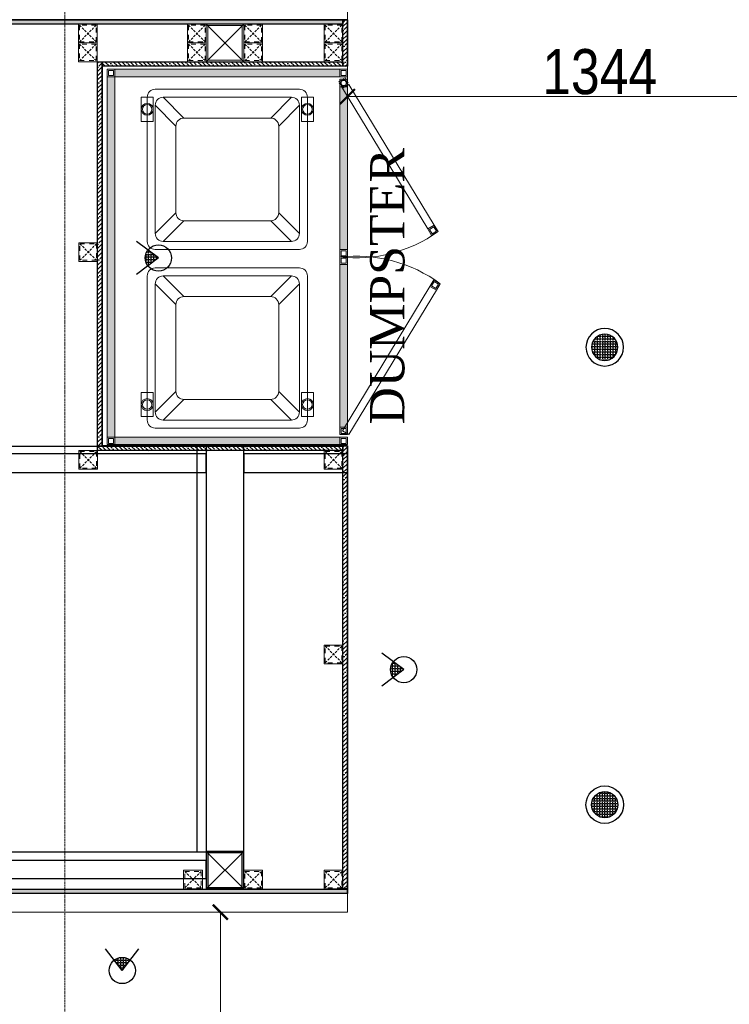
# Model space of a CAD drawing. Header units: millimetres. Extents: x -106827 to 92813, y -35754 to 7831.
# Tile 93 of 150: x -17268 to -15377, y -26192 to -23568. Entities that reach past the tile are written whole.
import ezdxf
from ezdxf.xclip import XClip

# ---------------------------------------------------------------- set-up
doc = ezdxf.new("R2010")
doc.units = ezdxf.units.MM
doc.header["$XCLIPFRAME"] = 2
doc.header["$PDMODE"] = 35
for name, pattern in [('General Arrangement Plan$0$( Hidden )', [0.375, 0.25, -0.125]), ('General Arrangement Plan$0$DASHED2', [0.375, 0.25, -0.125]), ('General Arrangement Plan$1$.5', [2, 0.5, -0.5, 0.5, -0.5]), ('General Arrangement Plan$1$CORES & SETBACK$0$HIDDEN', [0.375, 0.25, -0.125])]:
    doc.linetypes.add(name, pattern=pattern)
for name, color, linetype in [('Ceiling Lights', 40, 'Continuous'), ('General Arrangement Plan$1$12-ply', 160, 'Continuous'), ('General Arrangement Plan$1$Equipment Name', 7, 'Continuous'), ('General Arrangement Plan$1$FRR140', 5, 'Continuous'), ('IFF-35 HEAVY', 100, 'Continuous')]:
    doc.layers.add(name, color=color, linetype=linetype)
for name, color, linetype, lineweight in [('General Arrangement Plan$0$DIM', 7, 'Continuous', 13), ('General Arrangement Plan$1$BEAM', 113, 'Continuous', 9), ('General Arrangement Plan$1$TILES', 104, 'Continuous', 9)]:
    doc.layers.add(name, color=color, linetype=linetype, lineweight=lineweight)
doc.layers.add('General Arrangement Plan$1$A - Furniture', color=7, linetype='Continuous', lineweight=5, true_color=0x0066cc)
doc.layers.add('General Arrangement Plan$1$MS', color=7, linetype='Continuous', lineweight=0, true_color=0x3c5977)
doc.styles.add('General Arrangement Plan$1$Standard', font='ARIALN.TTF')
doc.styles.add('General Arrangement Plan$1$style12', font='BOOKOSI.TTF')
doc.dimstyles.new('General Arrangement Plan$1$TFS-Dim', dxfattribs={"dimtxt": 120, "dimasz": 40, "dimexe": 25, "dimexo": 25, "dimgap": 4.5, "dimtad": 1, "dimdec": 0, "dimzin": 0, "dimdsep": 46, "dimtxsty": 'General Arrangement Plan$1$Standard', "dimblk": 'General Arrangement Plan$1$_ArchTick', "dimcen": 0.09, "dimdle": 2, "dimclrd": 256, "dimclre": 8, "dimadec": 0, "dimazin": 0, "dimtfac": 1, "dimtdec": 0, "dimtofl": 0, "dimtmove": 1, "dimatfit": 3, "dimfxl": 1, "dimtolj": 1, "dimtzin": 0, "dimlwd": -1, "dimlwe": -1, "dimarcsym": 0})

# ---------------------------------------------------------------- blocks, each defined once
blk = doc.blocks.new('General Arrangement Plan$1$A$C7715cde5')
at = {"ltscale": 100}
h = blk.add_hatch(color=34, dxfattribs=at)
h.dxf.hatch_style = 1
h.paths.add_polyline_path([(32.515, 36.75), (32.515, 37.5), (10.015, 37.5), (10.015, 36.75)])
h = blk.add_hatch(color=34, dxfattribs=at)
h.dxf.hatch_style = 1
h.paths.add_polyline_path([(33.265, 0.75), (33.265, 36.75), (32.515, 36.75), (32.515, 0.75)])
h = blk.add_hatch(color=34, dxfattribs=at)
h.dxf.hatch_style = 1
h.paths.add_polyline_path([(10.015, 35.75), (10.015, 19.5), (9.265, 19.5), (9.265, 35.75)])
h = blk.add_hatch(color=34, dxfattribs=at)
h.dxf.hatch_style = 1
h.paths.add_polyline_path([(10.015, 1.75), (10.015, 18), (9.265, 18), (9.265, 1.75)])
h = blk.add_hatch(color=34, dxfattribs=at)
h.dxf.hatch_style = 1
h.paths.add_polyline_path([(32.515, 0), (32.515, 0.75), (10.015, 0.75), (10.015, 0)])
at = {"color": 34}
for p, q in [((14.865, 35.049), (16.932, 32.982)), ((27.665, 35.049), (25.598, 32.982)), ((14.065, 34.249), (16.132, 32.182)), ((28.465, 34.249), (26.398, 32.182)), ((16.132, 23.516), (14.065, 21.449)), ((16.932, 22.716), (14.865, 20.649)), ((25.598, 22.716), (27.665, 20.649)), ((26.398, 23.516), (28.465, 21.449)), ((16.932, 15.133), (14.865, 17.2)), ((25.598, 15.133), (27.665, 17.2)), ((16.132, 14.333), (14.065, 16.4)), ((26.398, 14.333), (28.465, 16.4)), ((14.065, 3.6), (16.132, 5.667)), ((28.465, 3.6), (26.398, 5.667)), ((14.865, 2.8), (16.932, 4.867)), ((27.665, 2.8), (25.598, 4.867))]:
    blk.add_line(p, q, dxfattribs=at)
for points in [[(9.265, 36.75), (9.265, 37.5), (10.015, 37.5), (10.015, 36.75)], [(32.515, 36.75), (32.515, 37.5), (10.015, 37.5), (10.015, 36.75)], [(32.515, 36.75), (32.515, 37.5), (33.265, 37.5), (33.265, 36.75)], [(9.773, 36.112), (1.027, 21.693), (0.381, 22.074), (9.127, 36.492)], [(9.265, 36.5), (9.265, 35.75), (10.015, 35.75), (10.015, 36.5)], [(9.39, 36.875), (9.39, 37.375), (9.89, 37.375), (9.89, 36.875)], [(33.265, 0.75), (33.265, 36.75), (32.515, 36.75), (32.515, 0.75)], [(32.64, 36.875), (32.64, 37.375), (33.14, 37.375), (33.14, 36.875)], [(10.015, 35.75), (10.015, 19.5), (9.265, 19.5), (9.265, 35.75)], [(9.39, 36.375), (9.39, 35.875), (9.89, 35.875), (9.89, 36.375)], [(13.865, 34.7), (13.865, 32.3), (12.665, 32.3), (12.665, 34.7)], [(28.665, 34.7), (28.665, 32.3), (29.865, 32.3), (29.865, 34.7)], [(0.381, 22.074), (0, 21.428), (0.646, 21.047), (1.027, 21.693)], [(0.425, 21.903), (0.171, 21.472), (0.602, 21.218), (0.856, 21.649)], [(9.265, 19.5), (9.265, 18.75), (10.015, 18.75), (10.015, 19.5)], [(9.265, 18), (9.265, 18.75), (10.015, 18.75), (10.015, 18)], [(9.39, 19.375), (9.39, 18.875), (9.89, 18.875), (9.89, 19.375)], [(10.015, 1.75), (10.015, 18), (9.265, 18), (9.265, 1.75)], [(9.39, 18.125), (9.39, 18.625), (9.89, 18.625), (9.89, 18.125)], [(0.591, 15.574), (0.21, 16.22), (0.856, 16.601), (1.237, 15.955)], [(0.635, 15.745), (0.381, 16.176), (0.812, 16.43), (1.066, 15.999)], [(9.773, 1.888), (1.237, 15.955), (0.591, 15.574), (9.127, 1.508)], [(13.865, 2.8), (13.865, 5.2), (12.665, 5.2), (12.665, 2.8)], [(28.665, 2.8), (28.665, 5.2), (29.865, 5.2), (29.865, 2.8)], [(9.265, 1), (9.265, 1.75), (10.015, 1.75), (10.015, 1)], [(9.39, 1.125), (9.39, 1.625), (9.89, 1.625), (9.89, 1.125)], [(9.265, 0), (9.265, 0.75), (10.015, 0.75), (10.015, 0)], [(9.39, 0.125), (9.39, 0.625), (9.89, 0.625), (9.89, 0.125)], [(32.515, 0), (32.515, 0.75), (10.015, 0.75), (10.015, 0)], [(32.515, 0), (32.515, 0.75), (33.265, 0.75), (33.265, 0)], [(32.64, 0.125), (32.64, 0.625), (33.14, 0.625), (33.14, 0.125)]]:
    blk.add_lwpolyline(points, close=True, dxfattribs=at)
for points in [[(13.265, 35.049), (13.265, 20.649, 0.414214), (14.065, 19.849), (28.465, 19.849, 0.414214), (29.265, 20.649), (29.265, 35.049, 0.414214), (28.465, 35.849), (14.065, 35.849, 0.414214)], [(14.065, 34.249), (14.065, 21.449, 0.414214), (14.865, 20.649), (27.665, 20.649, 0.414214), (28.465, 21.449), (28.465, 34.249, 0.414214), (27.665, 35.049), (14.865, 35.049, 0.414214)], [(16.132, 32.182), (16.132, 23.516, 0.414214), (16.932, 22.716), (25.598, 22.716, 0.414214), (26.398, 23.516), (26.398, 32.182, 0.414214), (25.598, 32.982), (16.932, 32.982, 0.414214)], [(13.265, 2.8), (13.265, 17.2, -0.414214), (14.065, 18), (28.465, 18, -0.414214), (29.265, 17.2), (29.265, 2.8, -0.414214), (28.465, 2), (14.065, 2, -0.414214)], [(14.065, 3.6), (14.065, 16.4, -0.414214), (14.865, 17.2), (27.665, 17.2, -0.414214), (28.465, 16.4), (28.465, 3.6, -0.414214), (27.665, 2.8), (14.865, 2.8, -0.414214)], [(16.132, 5.667), (16.132, 14.333, -0.414214), (16.932, 15.133), (25.598, 15.133, -0.414214), (26.398, 14.333), (26.398, 5.667, -0.414214), (25.598, 4.867), (16.932, 4.867, -0.414214)]]:
    blk.add_lwpolyline(points, format="xyb", close=True, dxfattribs=at)
at = {"color": 34, "linetype": 'General Arrangement Plan$0$DASHED2'}
for points in [[(9.507, 0.862), (9.127, 1.508), (9.773, 1.888), (10.154, 1.242)], [(9.552, 1.033), (9.298, 1.463), (9.729, 1.717), (9.982, 1.287)]]:
    blk.add_lwpolyline(points, close=True, dxfattribs=at)
at = {"color": 34}
for centre, radius in [((13.265, 33.5), 0.6), ((13.265, 33.5), 0.473), ((29.265, 33.5), 0.6), ((29.265, 33.5), 0.473), ((13.265, 4), 0.6), ((13.265, 4), 0.473), ((29.265, 4), 0.6), ((29.265, 4), 0.473)]:
    blk.add_circle(centre, radius, dxfattribs=at)
for centre, radius, start, end in [((8.404, 32.79), 14.132, 233.51235, 276.54697), ((8.402, 4.736), 14.106, 83.43315, 125.50293)]:
    blk.add_arc(centre, radius, start, end, dxfattribs=at)
blk = doc.blocks.new('General Arrangement Plan$1$_ArchTick')
at = {"color": 0, "linetype": 'ByBlock', "const_width": 0.15}
blk.add_lwpolyline([(-0.5, -0.5), (0.5, 0.5)], dxfattribs=at)
blk = doc.blocks.new('*D253')
at = {"layer": 'Defpoints', "color": 0}
for p in [(6181, 6151.3), (4837.1, 6094.2), (4837.1, 5710.7)]:
    blk.add_point(p, dxfattribs=at)
at = {"layer": 'General Arrangement Plan$0$DIM', "color": 8, "linetype": 'General Arrangement Plan$0$( Hidden )'}
for p, q in [((6181, 6126.3), (6181, 5685.7)), ((4837.1, 6069.2), (4837.1, 5685.7))]:
    blk.add_line(p, q, dxfattribs=at)
at = {"layer": 'General Arrangement Plan$0$DIM', "color": 8}
blk.add_line((6183, 5710.7), (4835.1, 5710.7), dxfattribs=at)
at = {"layer": 'General Arrangement Plan$0$DIM', "color": 8, "xscale": 40, "yscale": 40, "zscale": 40, "rotation": 180}
blk.add_blockref('General Arrangement Plan$1$_ArchTick', (4837.1, 5710.7), dxfattribs=at)
at = {"layer": 'General Arrangement Plan$0$DIM', "color": 8, "xscale": 40, "yscale": 40, "zscale": 40}
blk.add_blockref('General Arrangement Plan$1$_ArchTick', (6181, 5710.7), dxfattribs=at)
at = {"layer": 'General Arrangement Plan$0$DIM', "color": 0, "insert": (5509, 5776.5), "char_height": 120, "attachment_point": 5, "style": 'General Arrangement Plan$1$Standard'}
blk.add_mtext('\\A1;1344', dxfattribs=at)
blk = doc.blocks.new('*D269')
at = {"layer": 'Defpoints', "color": 0}
for p in [(4302.6, 3537.7), (4498.8, 3537.7), (4302.6, 2662.6)]:
    blk.add_point(p, dxfattribs=at)
at = {"layer": 'General Arrangement Plan$0$DIM', "color": 8, "linetype": 'General Arrangement Plan$0$( Hidden )'}
for p, q in [((4327.6, 3537.7), (4523.8, 3537.7)), ((4327.6, 2662.6), (4523.8, 2662.6))]:
    blk.add_line(p, q, dxfattribs=at)
at = {"layer": 'General Arrangement Plan$0$DIM', "color": 8}
blk.add_line((4498.8, 2660.6), (4498.8, 3539.7), dxfattribs=at)
at = {"layer": 'General Arrangement Plan$0$DIM', "color": 8, "xscale": 40, "yscale": 40, "zscale": 40}
for p, rotation in [((4498.8, 3537.7), 90), ((4498.8, 2662.6), 270)]:
    blk.add_blockref('General Arrangement Plan$1$_ArchTick', p, dxfattribs=dict(at, rotation=rotation))
at = {"layer": 'General Arrangement Plan$0$DIM', "color": 0, "insert": (4433, 3100.1), "char_height": 120, "attachment_point": 5, "rotation": 90, "style": 'General Arrangement Plan$1$Standard'}
blk.add_mtext('\\A1;875', dxfattribs=at)
blk = doc.blocks.new('General Arrangement Plan$1$A$C0642dd72')
at = {"layer": 'General Arrangement Plan$1$MS', "ltscale": 10}
for p, q in [((4260.4, 4780), (4360.4, 4880)), ((4360.4, 4780), (4260.4, 4880)), ((4260.4, 2575.7), (4360.4, 2675.7)), ((4360.4, 2575.7), (4260.4, 2675.7))]:
    blk.add_line(p, q, dxfattribs=at)
for points in [[(4260.4, 4780), (4360.4, 4780), (4360.4, 4880), (4260.4, 4880)], [(4264.4, 4784), (4356.4, 4784), (4356.4, 4876), (4264.4, 4876)], [(4260.4, 2575.7), (4360.4, 2575.7), (4360.4, 2675.7), (4260.4, 2675.7)], [(4264.4, 2579.7), (4356.4, 2579.7), (4356.4, 2671.7), (4264.4, 2671.7)]]:
    blk.add_lwpolyline(points, close=True, dxfattribs=at)
blk = doc.blocks.new('*U241')
at = {"layer": 'General Arrangement Plan$1$12-ply', "true_color": 0x939598}
h = blk.add_hatch(dxfattribs=at)
h.set_pattern_fill('ANSI35', color=252, scale=2.5, angle=180)
h.set_pattern_definition([(225, (0, 10641.787), (11.22532015, -11.22532015), []), (225, (-11.225, 10641.787), (11.22532015, -11.22532015), [19.84375, -3.96875, 0, -3.96875])])
h.paths.add_polyline_path([(2694431.8, -796398.7), (2694419.8, -796398.7), (2694419.8, -801175.5), (2694431.8, -801175.5)])
at = {"layer": 'General Arrangement Plan$1$12-ply'}
blk.add_lwpolyline([(2694419.8, -796398.7), (2694431.8, -796398.7), (2694431.8, -801175.5), (2694419.8, -801175.5)], close=True, dxfattribs=at)
blk = doc.blocks.new('*U242')
at = {"layer": 'General Arrangement Plan$1$12-ply', "true_color": 0x939598}
h = blk.add_hatch(dxfattribs=at)
h.set_pattern_fill('ANSI35', color=252, scale=2.5, angle=180)
h.set_pattern_definition([(225, (0, 6506.4), (11.22532015, -11.22532015), []), (225, (-11.225, 6506.4), (11.22532015, -11.22532015), [19.84375, -3.96875, 0, -3.96875])])
h.paths.add_polyline_path([(2694431.8, -800534.1), (2694419.8, -800534.1), (2694419.8, -801175.5), (2694431.8, -801175.5)])
at = {"layer": 'General Arrangement Plan$1$12-ply'}
blk.add_lwpolyline([(2694419.8, -800534.1), (2694431.8, -800534.1), (2694431.8, -801175.5), (2694419.8, -801175.5)], close=True, dxfattribs=at)
blk = doc.blocks.new('*U244')
at = {"layer": 'General Arrangement Plan$1$12-ply', "true_color": 0x939598}
h = blk.add_hatch(dxfattribs=at)
h.set_pattern_fill('ANSI35', color=252, scale=2.5, angle=180)
h.set_pattern_definition([(225, (0, 5769.031), (11.22532015, -11.22532015), []), (225, (-11.225, 5769.031), (11.22532015, -11.22532015), [19.84375, -3.96875, 0, -3.96875])])
h.paths.add_polyline_path([(2694431.8, -800711.5), (2694419.8, -800711.5), (2694419.8, -801735.4), (2694431.8, -801735.4)])
at = {"layer": 'General Arrangement Plan$1$12-ply'}
blk.add_lwpolyline([(2694419.8, -800711.5), (2694431.8, -800711.5), (2694431.8, -801735.4), (2694419.8, -801735.4)], close=True, dxfattribs=at)
blk = doc.blocks.new('*U235')
at = {"layer": 'General Arrangement Plan$1$12-ply', "true_color": 0x939598}
h = blk.add_hatch(dxfattribs=at)
h.set_pattern_fill('ANSI35', color=252, scale=2.5, angle=180)
h.set_pattern_definition([(225, (0, 6494.398), (11.22532015, -11.22532015), []), (225, (-11.225, 6494.398), (11.22532015, -11.22532015), [19.84375, -3.96875, 0, -3.96875])])
h.paths.add_polyline_path([(2694431.8, -800534.1), (2694419.8, -800534.1), (2694419.8, -801187.5), (2694431.8, -801187.5)])
at = {"layer": 'General Arrangement Plan$1$12-ply'}
blk.add_lwpolyline([(2694419.8, -800534.1), (2694431.8, -800534.1), (2694431.8, -801187.5), (2694419.8, -801187.5)], close=True, dxfattribs=at)
blk = doc.blocks.new('*U236')
at = {"layer": 'General Arrangement Plan$1$12-ply', "true_color": 0x939598}
h = blk.add_hatch(dxfattribs=at)
h.set_pattern_fill('ANSI35', color=252, scale=2.5, angle=180)
h.set_pattern_definition([(225, (0, 5876.73), (11.22532015, -11.22532015), []), (225, (-11.225, 5876.73), (11.22532015, -11.22532015), [19.84375, -3.96875, 0, -3.96875])])
h.paths.add_polyline_path([(2694431.8, -800579.4), (2694419.8, -800579.4), (2694419.8, -801759.8), (2694431.8, -801759.8)])
at = {"layer": 'General Arrangement Plan$1$12-ply'}
blk.add_lwpolyline([(2694419.8, -800579.4), (2694431.8, -800579.4), (2694431.8, -801759.8), (2694419.8, -801759.8)], close=True, dxfattribs=at)
blk = doc.blocks.new('*U237')
at = {"layer": 'General Arrangement Plan$1$12-ply', "true_color": 0x939598}
h = blk.add_hatch(dxfattribs=at)
h.set_pattern_fill('ANSI35', color=252, scale=2.5, angle=180)
h.set_pattern_definition([(225, (0, 8687.363), (11.22532015, -11.22532015), []), (225, (-11.225, 8687.363), (11.22532015, -11.22532015), [19.84375, -3.96875, 0, -3.96875])])
h.paths.add_polyline_path([(2694431.8, -798254.8), (2694419.8, -798254.8), (2694419.8, -801273.8), (2694431.8, -801273.8)])
at = {"layer": 'General Arrangement Plan$1$12-ply'}
blk.add_lwpolyline([(2694419.8, -798254.8), (2694431.8, -798254.8), (2694431.8, -801273.8), (2694419.8, -801273.8)], close=True, dxfattribs=at)
blk = doc.blocks.new('*U238')
at = {"layer": 'General Arrangement Plan$1$12-ply', "true_color": 0x939598}
h = blk.add_hatch(dxfattribs=at)
h.set_pattern_fill('ANSI35', color=252, scale=2.5, angle=180)
h.set_pattern_definition([(225, (0, 6716.966), (11.22532015, -11.22532015), []), (225, (-11.225, 6716.966), (11.22532015, -11.22532015), [19.84375, -3.96875, 0, -3.96875])])
h.paths.add_polyline_path([(2694431.8, -800687.5), (2694419.8, -800687.5), (2694419.8, -800811.5), (2694431.8, -800811.5)])
at = {"layer": 'General Arrangement Plan$1$12-ply'}
blk.add_lwpolyline([(2694419.8, -800687.5), (2694431.8, -800687.5), (2694431.8, -800811.5), (2694419.8, -800811.5)], close=True, dxfattribs=at)
blk = doc.blocks.new('General Arrangement Plan$1$A$C25013FFA')
at = {"layer": 'General Arrangement Plan$1$MS', "linetype": 'General Arrangement Plan$1$CORES & SETBACK$0$HIDDEN', "ltscale": 25}
for p, q in [((-9, 60), (35, 16)), ((35, 60), (-9, 16))]:
    blk.add_line(p, q, dxfattribs=at)
at = {"layer": 'General Arrangement Plan$1$MS', "ltscale": 25}
blk.add_lwpolyline([(-12, 13), (38, 13), (38, 63), (-12, 63)], close=True, dxfattribs=at)
blk.add_lwpolyline([(-12, 13), (38, 13), (38, 63), (-12, 63)], close=True, dxfattribs=at)
at = {"layer": 'General Arrangement Plan$1$MS', "linetype": 'General Arrangement Plan$1$.5', "ltscale": 25}
blk.add_lwpolyline([(-9, 16), (35, 16), (35, 60), (-9, 60)], close=True, dxfattribs=at)
blk = doc.blocks.new('A$C9c8b9009')
at = {"layer": 'Ceiling Lights'}
h = blk.add_hatch(dxfattribs=at)
h.set_pattern_fill('ANGLE')
h.set_pattern_definition([(0, (-695837.934, -116287.4574), (0, 6.985), [5.08, -1.905]), (90, (-695837.934, -116287.4574), (-6.985, 4e-16), [5.08, -1.905])])
edge = h.paths.add_edge_path()
edge.add_arc((35, 35), 35, 0, 360)
for radius in [50, 35]:
    blk.add_circle((35, 35), radius, dxfattribs=at)
blk = doc.blocks.new('A$C03659140')
at = {"ltscale": 10}
for p, q in [((4260.4, 2575.7), (4360.4, 2675.7)), ((4360.4, 2575.7), (4260.4, 2675.7))]:
    blk.add_line(p, q, dxfattribs=at)
at = {"color": 3, "ltscale": 10}
blk.add_lwpolyline([(4360.4, 2675.7), (4360.4, 3755.9), (4260.4, 3755.9), (4260.4, 2675.7)], close=True, dxfattribs=at)
at = {"color": 30, "ltscale": 10}
for points in [[(2999.7, 3685.3), (4260.2, 3685.2), (4260.2, 3735.2), (2999.7, 3735.3)], [(4360.2, 3685.2), (4636.4, 3685.2), (4636.4, 3735.2), (4360.2, 3735.2)]]:
    blk.add_lwpolyline(points, close=True, dxfattribs=at)
at = {"color": 6, "ltscale": 10}
blk.add_lwpolyline([(2999.7, 2603.3), (4260.4, 2603.2), (4260.4, 2651.2), (2999.7, 2651.3)], close=True, dxfattribs=at)
at = {"color": 4, "ltscale": 10}
for points in [[(4260.4, 2575.7), (4360.4, 2575.7), (4360.4, 2675.7), (4260.4, 2675.7)], [(4264.4, 2579.7), (4356.4, 2579.7), (4356.4, 2671.7), (4264.4, 2671.7)]]:
    blk.add_lwpolyline(points, close=True, dxfattribs=at)
blk = doc.blocks.new('A$C8943ec76')
at = {"layer": 'Ceiling Lights'}
h = blk.add_hatch(dxfattribs=at)
h.set_pattern_fill('ANGLE', color=256)
h.set_pattern_definition([(0, (-735781.389, -109566.9535), (0, 6.985), [5.08, -1.905]), (90, (-735781.389, -109566.9535), (-6.985, 4e-16), [5.08, -1.905])])
h.paths.add_polyline_path([(44.3, 58.1), (23.1, 30.3, 0.337602), (65.5, 30.3)])
for q in [(0, 0), (88.6, 0)]:
    blk.add_line((44.3, 58.1), q, dxfattribs=at)
blk.add_circle((44.3, 58.1), 35, dxfattribs=at)
blk = doc.blocks.new('General Arrangement Plan')
at = {"layer": 'General Arrangement Plan$1$BEAM', "linetype": 'General Arrangement Plan$0$( Hidden )', "ltscale": 11}
blk.add_lwpolyline([(4084.2, 14050.1), (4084.2, 899.1), (3810.8, 899.1), (3810.8, 14050.1)], close=True, dxfattribs=at)
at = {"layer": 'General Arrangement Plan$1$FRR140', "color": 4, "linetype": 'General Arrangement Plan$0$DASHED2'}
blk.add_line((4436, 4779.8), (4436, 3698.8), dxfattribs=at)
for points in [[(3099.8, 4779.8), (4436, 4779.8)], [(3104.4, 3698.8), (4486, 3698.8)], [(4021, 3698.8), (4486, 3698.8)]]:
    blk.add_lwpolyline(points, dxfattribs=at)
at = {"layer": 'General Arrangement Plan$1$TILES'}
blk.add_lwpolyline([(1818.1, 3537.7), (4837.1, 3537.7), (4837.1, 3587.5), (1818.1, 3587.5)], close=True, dxfattribs=at)
at = {"layer": 'General Arrangement Plan$1$12-ply', "rotation": 90}
for name, p in [('*U241', (-796350.4, -2688516.1)), ('*U242', (-796350.4, -2688628.1)), ('*U235', (-796362.4, -2689652)), ('*U237', (-796436.7, -2690832.4))]:
    blk.add_blockref(name, p, dxfattribs=at)
at = {"layer": 'General Arrangement Plan$1$12-ply'}
for name, p in [('*U238', (-2689594.8, 806603.2)), ('*U244', (-2690248.2, 806515.2)), ('*U236', (-2689594.8, 805359.3))]:
    blk.add_blockref(name, p, dxfattribs=at)
at = {"layer": 'General Arrangement Plan$1$A - Furniture', "xscale": 26.66666666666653, "yscale": 26.66666666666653, "zscale": 26.66666666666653, "rotation": 180}
blk.add_blockref('General Arrangement Plan$1$A$C7715cde5', (5084.2, 5783.6), dxfattribs=at)
at = {"layer": 'General Arrangement Plan$1$MS', "ltscale": 10}
blk.add_blockref('General Arrangement Plan$1$A$C0642dd72', (200.7, 1023.9), dxfattribs=at)
at = {"layer": 'General Arrangement Plan$1$MS', "ltscale": 25}
for p in [(4132.8, 5840.8), (4423.1, 5840.8), (4573.1, 5840.8), (4787.1, 5840.8), (4132.8, 5790.8), (4423.1, 5790.8), (4573.1, 5790.8), (4787.1, 5790.8)]:
    blk.add_blockref('General Arrangement Plan$1$A$C25013FFA', p, dxfattribs=at)
at = {"layer": 'General Arrangement Plan$1$MS', "ltscale": 25, "xscale": -1}
for p in [(4159.7, 5258.6), (4159.7, 4704.8), (4813.1, 4704.8), (4813.1, 4186.5), (4438.9, 3586.5), (4599.1, 3586.5), (4813.1, 3586.5)]:
    blk.add_blockref('General Arrangement Plan$1$A$C25013FFA', p, dxfattribs=at)
at = {"layer": 'General Arrangement Plan$1$Equipment Name', "color": 0, "insert": (4897.5, 4836.9), "char_height": 91.44, "width": 526.643, "attachment_point": 1, "rotation": 90, "style": 'General Arrangement Plan$1$style12'}
blk.add_mtext('\\A1;DUMPSTER', dxfattribs=at)
at = {"layer": 'General Arrangement Plan$0$DIM', "color": 9, "true_color": 0xc7c8ca}
dim = blk.add_linear_dim(base=(4837.1, 5710.7), p1=(6181, 6151.3), p2=(4837.1, 6094.2), dimstyle='General Arrangement Plan$1$TFS-Dim', override={"dimclrd": 8}, dxfattribs=at)
dim.commit()
dim.dimension.update_dxf_attribs({"geometry": '*D253', "text_midpoint": (5509, 5776.5)})
dim = blk.add_linear_dim(base=(4498.8, 3537.7), p1=(4302.6, 2662.6), p2=(4302.6, 3537.7), angle=90, dimstyle='General Arrangement Plan$1$TFS-Dim', override={"dimclrd": 8}, dxfattribs=at)
dim.commit()
dim.dimension.update_dxf_attribs({"geometry": '*D269', "text_midpoint": (4433, 3100.1)})

msp = doc.modelspace()

# ---------------------------------------------------------------- linework, layer by layer
at = {"layer": 'IFF-35 HEAVY', "ltscale": 100}
msp.add_lwpolyline([(-15062.9, -28585), (-19413.5, -28584.4), (-19413.5, -25896), (-16394.6, -25896), (-16394.6, -24703.6), (-17048, -24703.6), (-17048, -23691.7), (-16394.6, -23691.7), (-16394.6, -23569), (-21123.4, -23567.7), (-21123.5, -23017.6), (-11186.5, -23017.6)], dxfattribs=at)

# ---------------------------------------------------------------- next in the draw order: block references
at = {"color": 7}
ref = msp.add_blockref('General Arrangement Plan', (-21231.7, -29484.1), dxfattribs=at)
XClip(ref).set_block_clipping_path([(48.7190010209, -107.5186207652), (15251.6043912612, 15253.5715002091)])

# ---------------------------------------------------------------- next in the draw order: block references
msp.add_blockref('A$C03659140', (-21031, -28460.2), dxfattribs=at)
at = {"layer": 'Ceiling Lights', "color": 7}
for p, rotation in [((-16956.1, -24159), 270), ((-16302.7, -25255.8), 270), ((-16950.1, -26043.7), 180)]:
    msp.add_blockref('A$C8943ec76', p, dxfattribs=dict(at, rotation=rotation))
at = {"layer": 'Ceiling Lights', "color": 7, "xscale": -1, "rotation": 180}
msp.add_blockref('A$C9c8b9009', (-15744.1, -24406.2), dxfattribs=at)
at = {"layer": 'Ceiling Lights', "color": 7}
msp.add_blockref('A$C9c8b9009', (-15744.1, -25695), dxfattribs=at)

doc.saveas('drawing.dxf')
